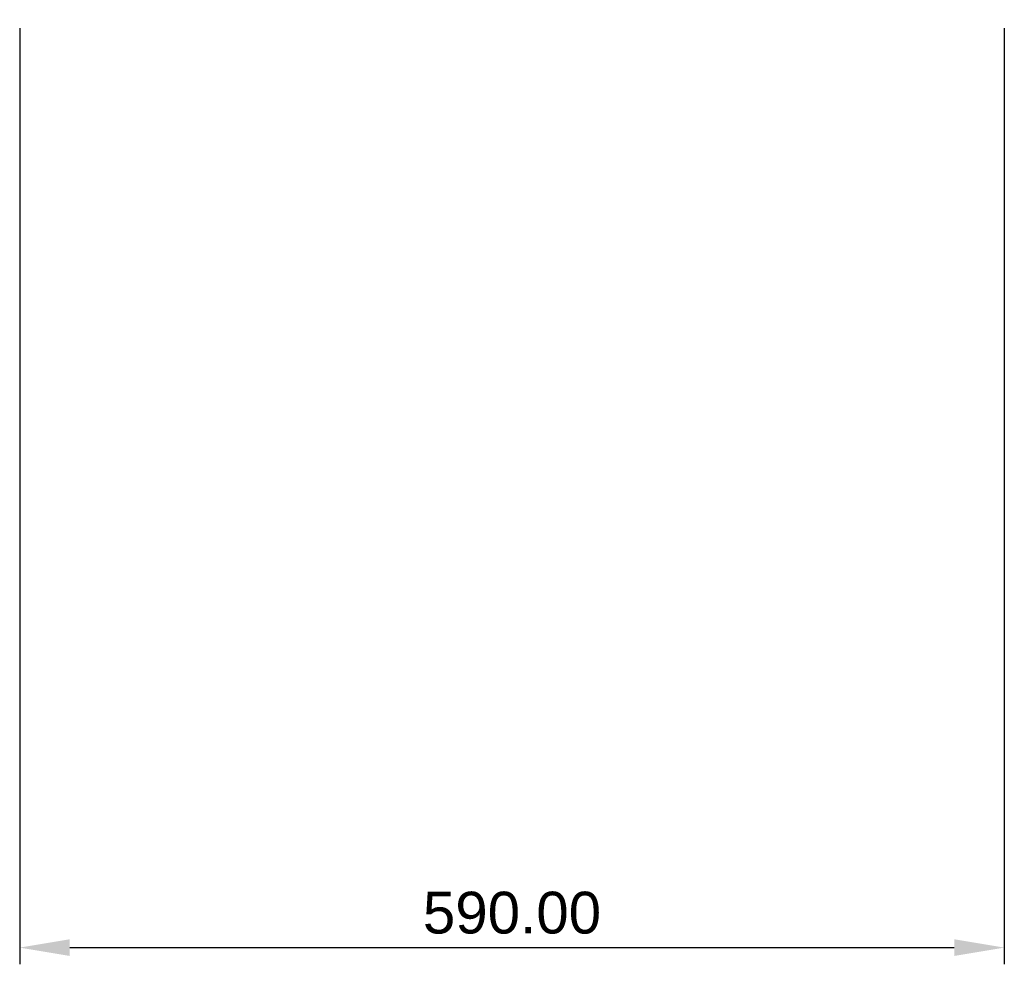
# Model space of a CAD drawing. Header units: millimetres. Extents: x -295 to 295, y -520 to 45.
import ezdxf

# ---------------------------------------------------------------- set-up
doc = ezdxf.new("R2010")
doc.units = ezdxf.units.MM
doc.layers.add('Default', color=7, linetype='Continuous', true_color=0x000000)
doc.styles.add('Default', font='arial.ttf')
doc.dimstyles.new('Default', dxfattribs={"dimscale": 10, "dimtxt": 2.5, "dimasz": 3, "dimexe": 1, "dimexo": 0.5, "dimgap": 0.8, "dimtad": 1, "dimtoh": 1, "dimzin": 1, "dimdsep": 46, "dimtxsty": 'Default', "dimcen": 2.5, "dimadec": 1, "dimazin": 1, "dimtfac": 1, "dimtdec": 4, "dimtix": 1, "dimtofl": 0, "dimtmove": 1, "dimatfit": 3, "dimfxl": 1, "dimtolj": 1, "dimtzin": 1, "dimarcsym": 0})

# ---------------------------------------------------------------- blocks, each defined once
blk = doc.blocks.new('*D1')
at = {"layer": 'Default', "color": 0, "lineweight": -2}
for p, q in [((-295, 40.35), (-295, -520.32)), ((295, 40.35), (295, -520.32)), ((-265, -510.32), (265, -510.32))]:
    blk.add_line(p, q, dxfattribs=at)
at = {"layer": 'Default', "color": 0}
for points in [[(-265, -505.32), (-265, -515.32), (-295, -510.32)], [(265, -515.32), (265, -505.32), (295, -510.32)]]:
    blk.add_solid(points, dxfattribs=at)
at = {"layer": 'Defpoints', "color": 0}
for p in [(-295, 45.35), (295, 45.35), (295, -510.32)]:
    blk.add_point(p, dxfattribs=at)
at = {"layer": 'Default', "color": 0, "insert": (0, -489.55), "char_height": 25, "attachment_point": 5, "style": 'Default'}
blk.add_mtext('\\A1;590.00', dxfattribs=at)

msp = doc.modelspace()

# ---------------------------------------------------------------- dimensions: what is measured, and where the dimension line sits
at = {"layer": 'Default'}
dim = msp.add_linear_dim(base=(295, -510.317), p1=(-295.001, 45.351), p2=(295, 45.351), dimstyle='Default', override={"dimscale": 10, "dimtxt": 2.5, "dimasz": 3, "dimexe": 1, "dimexo": 0.5, "dimgap": 0.8, "dimtad": 1, "dimtih": 0, "dimtoh": 0, "dimdec": 2, "dimlfac": 1, "dimzin": 1, "dimtxsty": 'Default', "dimsah": 0, "dimcen": 2.5, "dimadec": 1, "dimazin": 1, "dimtix": 0, "dimtmove": 0, "dimtzin": 1}, dxfattribs=at)
dim.commit()
dim.dimension.update_dxf_attribs({"geometry": '*D1', "text_midpoint": (0, -489.554)})

doc.saveas('drawing.dxf')
